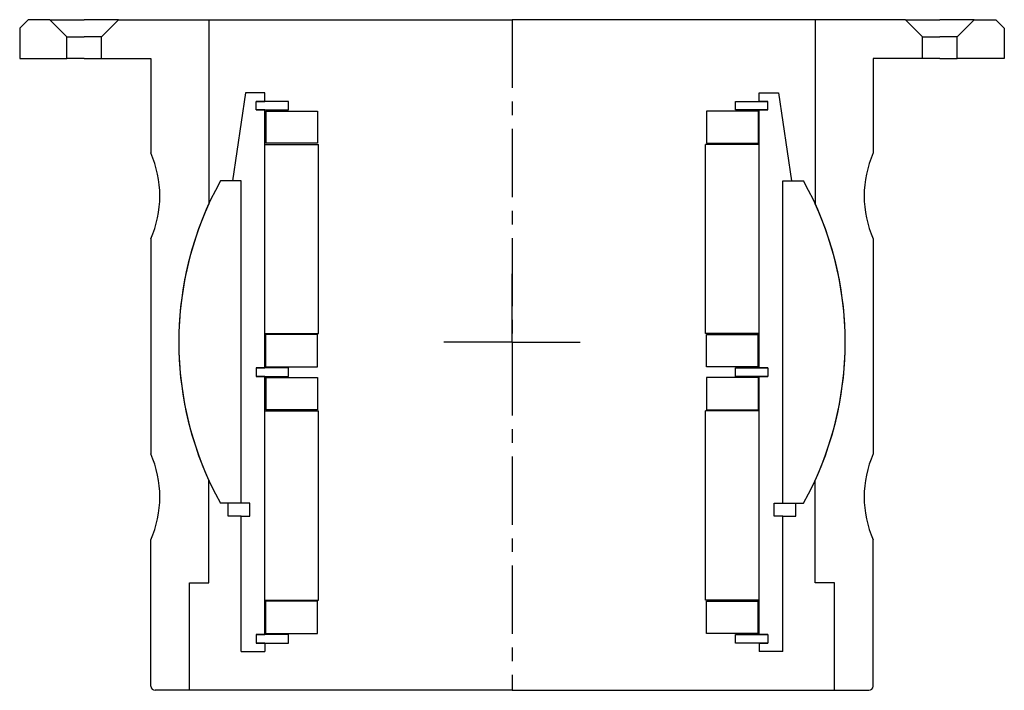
# Model space of a CAD drawing. Header units: millimetres. Extents: x -115 to 114, y -156 to 0.
import ezdxf

# ---------------------------------------------------------------- set-up
doc = ezdxf.new("R2010")
doc.units = ezdxf.units.MM
doc.header["$LTSCALE"] = 0.5
doc.header["$MEASUREMENT"] = 0
doc.linetypes.add('CENTER', pattern=[50.8, 31.75, -6.35, 6.35, -6.35])
doc.layers.get('0').update_dxf_attribs({"linetype": 'CONTINUOUS'})
doc.layers.add('Center', color=1, linetype='CENTER')

# ---------------------------------------------------------------- blocks, each defined once
blk = doc.blocks.new('M29-110 & M25-110')
for p, q in [((-114.5, -2), (-112.5, 0)), ((-107.5, 0), (-112.5, 0)), ((-103.5, -4), (-107.5, 0)), ((-107.5, 0), (-99.5, 0)), ((-91.5, 0), (-99.5, 0)), ((-95.5, -4), (-91.5, 0)), ((-91.5, 0), (0, 0)), ((-70.5, 0), (-70.5, -42.81)), ((91.5, 0), (0, 0)), ((70.5, 0), (70.5, -42.81)), ((91.5, 0), (99.5, 0)), ((95.5, -4), (91.5, 0)), ((107.5, 0), (99.5, 0)), ((103.5, -4), (107.5, 0)), ((107.5, 0), (112.5, 0)), ((114.5, -2), (112.5, 0)), ((-114.5, -2), (-114.5, -9)), ((114.5, -2), (114.5, -9)), ((-103.5, -4), (-99.5, -4)), ((-103.5, -9), (-103.5, -4)), ((-95.5, -4), (-99.5, -4)), ((-95.5, -9), (-95.5, -4)), ((95.5, -9), (95.5, -4)), ((95.5, -4), (99.5, -4)), ((103.5, -4), (99.5, -4)), ((103.5, -9), (103.5, -4)), ((-114.5, -9), (-103.5, -9)), ((-99.5, -9), (-103.5, -9)), ((-99.5, -9), (-95.5, -9)), ((-95.5, -9), (-84, -9)), ((-84, -9), (-84, -31)), ((95.5, -9), (84, -9)), ((84, -9), (84, -31)), ((99.5, -9), (95.5, -9)), ((99.5, -9), (103.5, -9)), ((114.5, -9), (103.5, -9)), ((-84, -51), (-84, -101)), ((84, -51), (84, -101)), ((-70.5, -131), (-70.5, -107.19)), ((70.5, -131), (70.5, -107.19)), ((-84, -155), (-84, -121)), ((84, -155), (84, -121)), ((-75, -156), (-75, -131)), ((-75, -131), (-70.5, -131)), ((75, -131), (70.5, -131)), ((75, -156), (75, -131)), ((-75, -156), (-83, -156)), ((0, -156), (-75, -156)), ((0, -156), (75, -156)), ((75, -156), (83, -156))]:
    blk.add_line(p, q)
for centre, radius, start, end in [((-106.91, -41), 25, 336.4218, 23.5782), ((106.91, -41), 25, 156.4218, 203.5782), ((0, -75), 77.5, 155.4608, 204.5392), ((0, -75), 77.5, 335.4608, 24.5392), ((-106.91, -111), 25, 336.4218, 23.5782), ((106.91, -111), 25, 156.4218, 203.5782), ((-83, -155), 1, 180, 270), ((83, -155), 1, 270, 0)]:
    blk.add_arc(centre, radius, start, end)
at = {"layer": 'Center'}
blk.add_line((0, 0), (0, -156), dxfattribs=at)
blk = doc.blocks.new('M27-125 & M15-120 - dia90')
for p, q in [((-63, 72), (-63, 40.5)), ((-63, 72), (-57.5, 72)), ((-57.5, 70), (-57.5, 72)), ((63, 72), (57.5, 72)), ((57.5, 70), (57.5, 72)), ((63, 72), (63, 40.5)), ((-59.5, 68), (-59.5, 70)), ((-57.5, 70), (-59.5, 70)), ((-57.5, 70), (-59.5, 70)), ((-59.5, 70), (-52, 70)), ((-52, 70), (-52, 68)), ((59.5, 70), (52, 70)), ((52, 70), (52, 68)), ((57.5, 70), (59.5, 70)), ((57.5, 70), (59.5, 70)), ((59.5, 68), (59.5, 70)), ((-59.5, 68), (-57.5, 68)), ((-59.5, 68), (-57.5, 68)), ((-52, 68), (-59.5, 68)), ((-57.5, 68), (-57.5, 8)), ((-57.25, 67.75), (-57.25, 60.25)), ((-57.25, 67.75), (-45.25, 67.75)), ((-45.25, 67.75), (-45.25, 60.25)), ((57.25, 67.75), (45.25, 67.75)), ((45.25, 67.75), (45.25, 60.25)), ((52, 68), (59.5, 68)), ((57.25, 67.75), (57.25, 60.25)), ((59.5, 68), (57.5, 68)), ((59.5, 68), (57.5, 68)), ((57.5, 68), (57.5, 8)), ((-57.5, 60), (-45, 60)), ((-57.5, 60), (-57.5, 16)), ((-45.25, 60.25), (-57.25, 60.25)), ((-45, 60), (-45, 16)), ((45, 60), (45, 16)), ((57.5, 60), (45, 60)), ((45.25, 60.25), (57.25, 60.25)), ((57.5, 60), (57.5, 16)), ((-63, 40.5), (-66, 40.5)), ((-66, 40.5), (-66, 37.5)), ((-63, 40.5), (-61, 40.5)), ((-61, 40.5), (-61, 37.5)), ((61, 40.5), (61, 37.5)), ((63, 40.5), (61, 40.5)), ((63, 40.5), (66, 40.5)), ((66, 40.5), (66, 37.5)), ((-63, 37.5), (-67.82, 37.5)), ((-63, 37.5), (-63, -37.5)), ((-63, 37.5), (-63, -37.5)), ((-61, 37.5), (-63, 37.5)), ((61, 37.5), (63, 37.5)), ((63, 37.5), (63, -37.5)), ((63, 37.5), (63, -37.5)), ((63, 37.5), (67.82, 37.5)), ((-57.5, 16), (-45, 16)), ((-45.25, 15.75), (-57.25, 15.75)), ((-57.25, 8.25), (-57.25, 15.75)), ((-45.25, 8.25), (-45.25, 15.75)), ((57.5, 16), (45, 16)), ((45.25, 8.25), (45.25, 15.75)), ((45.25, 15.75), (57.25, 15.75)), ((57.25, 8.25), (57.25, 15.75)), ((-59.5, 6), (-59.5, 8)), ((-57.5, 8), (-59.5, 8)), ((-57.5, 8), (-59.5, 8)), ((-59.5, 8), (-52, 8)), ((-57.25, 8.25), (-45.25, 8.25)), ((-52, 8), (-52, 6)), ((57.25, 8.25), (45.25, 8.25)), ((59.5, 8), (52, 8)), ((52, 8), (52, 6)), ((57.5, 8), (59.5, 8)), ((57.5, 8), (59.5, 8)), ((59.5, 6), (59.5, 8)), ((-57.5, 6), (-59.5, 6)), ((-59.5, 6), (-57.5, 6)), ((-52, 6), (-59.5, 6)), ((-57.5, 6), (-57.5, -54)), ((-57.25, 5.75), (-45.25, 5.75)), ((-57.25, 5.75), (-57.25, -1.75)), ((-45.25, 5.75), (-45.25, -1.75)), ((45.25, 5.75), (45.25, -1.75)), ((57.25, 5.75), (45.25, 5.75)), ((52, 6), (59.5, 6)), ((57.25, 5.75), (57.25, -1.75)), ((59.5, 6), (57.5, 6)), ((57.5, 6), (59.5, 6)), ((57.5, 6), (57.5, -54)), ((-57.5, -2), (-57.5, -46)), ((-57.5, -2), (-45, -2)), ((-45.25, -1.75), (-57.25, -1.75)), ((-45, -2), (-45, -46)), ((57.5, -2), (45, -2)), ((45, -2), (45, -46)), ((45.25, -1.75), (57.25, -1.75)), ((57.5, -2), (57.5, -46)), ((-63, -37.5), (-67.82, -37.5)), ((-62, -58), (-65, -37.5)), ((-63, -37.5), (-65, -37.5)), ((62, -58), (65, -37.5)), ((63, -37.5), (65, -37.5)), ((63, -37.5), (67.82, -37.5)), ((-57.5, -46), (-45, -46)), ((-57.25, -53.75), (-57.25, -46.25)), ((-45.25, -46.25), (-57.25, -46.25)), ((-45.25, -53.75), (-45.25, -46.25)), ((57.5, -46), (45, -46)), ((45.25, -46.25), (57.25, -46.25)), ((45.25, -53.75), (45.25, -46.25)), ((57.25, -53.75), (57.25, -46.25)), ((-59.5, -54), (-52, -54)), ((-57.5, -54), (-59.5, -54)), ((-59.5, -54), (-59.5, -56)), ((-57.5, -54), (-59.5, -54)), ((-57.25, -53.75), (-45.25, -53.75)), ((-52, -54), (-52, -56)), ((57.25, -53.75), (45.25, -53.75)), ((52, -54), (52, -56)), ((59.5, -54), (52, -54)), ((57.5, -54), (59.5, -54)), ((57.5, -54), (59.5, -54)), ((59.5, -54), (59.5, -56)), ((-52, -56), (-59.5, -56)), ((-59.5, -56), (-57.5, -56)), ((-59.5, -56), (-57.5, -56)), ((-57.5, -56), (-57.5, -58)), ((52, -56), (59.5, -56)), ((59.5, -56), (57.5, -56)), ((57.5, -56), (57.5, -58)), ((59.5, -56), (57.5, -56)), ((-57.5, -58), (-62, -58)), ((57.5, -58), (62, -58))]:
    blk.add_line(p, q)
for start, end in [(151.0615, 208.9385), (331.0615, 28.9385)]:
    blk.add_arc((0, 0), 77.5, start, end)
at = {"layer": 'Center'}
for q in [(0, 18.34), (-17.84, 0), (0, -18.34), (18.34, 0)]:
    blk.add_line((0, 0), q, dxfattribs=at)

msp = doc.modelspace()

# ---------------------------------------------------------------- block references
msp.add_blockref('M29-110 & M25-110', (0, 0))
at = {"rotation": 180}
msp.add_blockref('M27-125 & M15-120 - dia90', (0, -75), dxfattribs=at)

doc.saveas('drawing.dxf')
